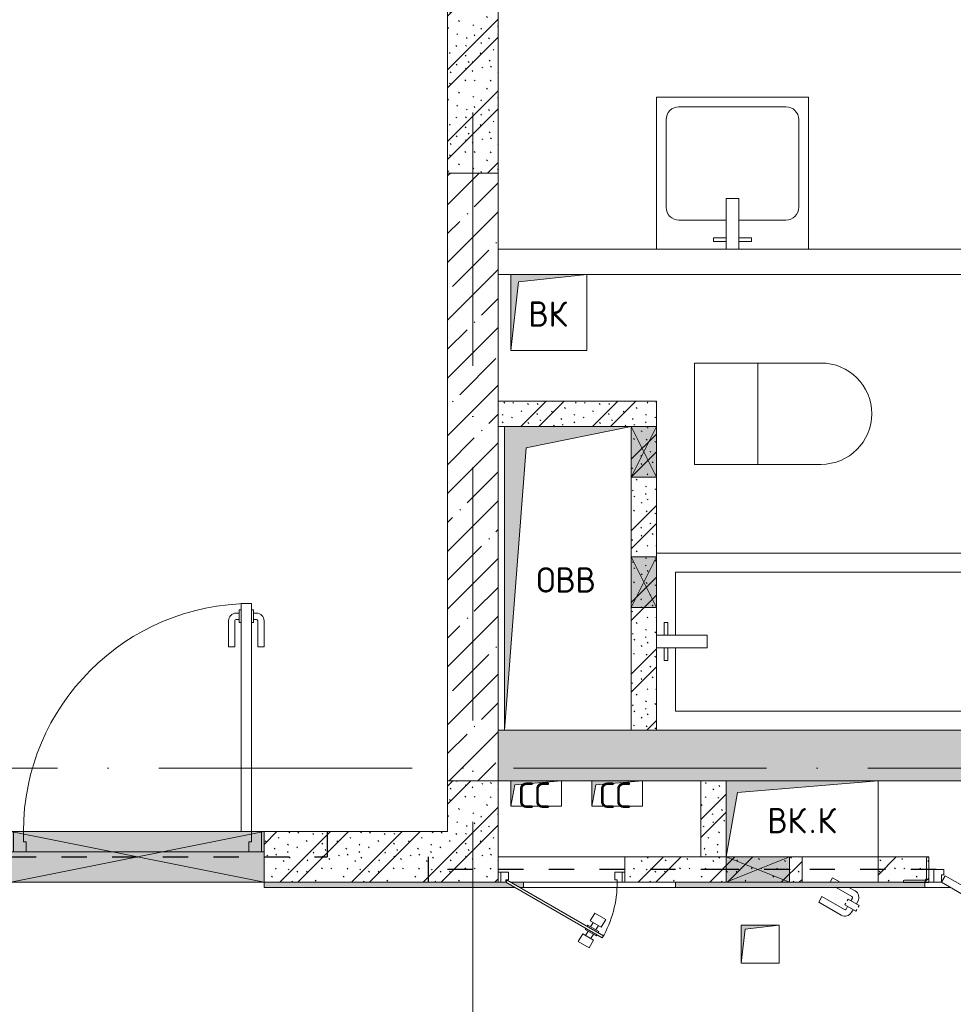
# Model space of a CAD drawing. Header units: millimetres. Extents: x 85617 to 161165, y 53267 to 102987.
# Tile 20 of 47: x 105611 to 109298, y 87949 to 91837. Entities that reach past the tile are written whole.
import ezdxf

# ---------------------------------------------------------------- set-up
doc = ezdxf.new("R2010")
doc.units = ezdxf.units.MM
doc.linetypes.add('3_ Штрих_ 1 х 1 мм', pattern=[200, 100, -100])
doc.linetypes.add('4_ Штрихпунктир_ 10 х 2 мм', pattern=[1400, 1000, -200, 0, -200])
for name, color, linetype, lineweight in [('A-____-NOTE-TEXT', 5, 'Continuous', 5), ('A-DETL-GENF-OTLN', 7, 'Continuous', 9), ('A-DOOR-____-MCUT', 7, 'Continuous', 18), ('A-DOOR-____-OTLN', 7, 'Continuous', 9), ('A-DOOR-FRAM-MCUT', 7, 'Continuous', 18), ('A-FLOR-____-OTLN', 7, 'Continuous', 9), ('A-GLAZ-____-MCUT', 7, 'Continuous', 9), ('A-GLAZ-____-OTLN', 7, 'Continuous', 9), ('A-WALL-____-MCUT', 7, 'Continuous', 9), ('A-WALL-____-OTLN', 7, 'Continuous', 9), ('A-WALL-____-PATT', 7, 'Continuous', 9), ('I-WALL-____-MCUT', 7, 'Continuous', 9), ('I-WALL-____-OTLN', 7, 'Continuous', 9), ('M-EQPM-____-OTLN', 7, 'Continuous', 9), ('P-SANR-FIXT-OTLN', 7, 'Continuous', 9), ('S-BEAM-____-OTLN', 7, 'Continuous', 9), ('S-COLS-____-MCUT', 7, 'Continuous', 9), ('S-COLS-____-OTLN', 7, 'Continuous', 9), ('S-GRID-____-OTLN', 7, 'Continuous', 9)]:
    doc.layers.add(name, color=color, linetype=linetype, lineweight=lineweight)
doc.styles.add('GOST Common', font='GOST_Common.ttf', dxfattribs={"height": 100})
pattern_1 = [(135, (150.28, 188.64), (-282.8427, 3e-14), [5, -395]), (135, (174.9, 237.36), (-282.8427, 3e-14), [5, -395]), (135, (211.96, 236.53), (-282.8427, 3e-14), [5, -395]), (135, (114.96, 223.96), (-282.8427, 3e-14), [5, -395]), (135, (77.54, 223.96), (-282.8427, 3e-14), [5, -395]), (135, (57.44, 184.52), (-282.8427, 3e-14), [5, -395]), (135, (66.21, 142.9), (-282.8427, 3e-14), [5, -395]), (135, (107.33, 161), (-282.8427, 3e-14), [5, -395]), (135, (99.08, 130.94), (-282.8427, 3e-14), [5, -395]), (135, (22.6, 136.46), (-282.8427, 3e-14), [5, -395]), (135, (21.16, 168.08), (-282.8427, 3e-14), [5, -395]), (135, (46.13, 96.12), (-282.8427, 3e-14), [5, -395]), (135, (3.54, 74.6), (-282.8427, 3e-14), [5, -395]), (135, (40.3, 47.56), (-282.8427, 3e-14), [5, -395]), (135, (39.77, 18.47), (-282.8427, 3e-14), [5, -395]), (135, (76.94, 37.28), (-282.8427, 3e-14), [5, -395]), (135, (114.18, 62.4), (-282.8427, 3e-14), [5, -395]), (135, (139.87, 90.2), (-282.8427, 3e-14), [5, -395]), (135, (141.44, 15.82), (-282.8427, 3e-14), [5, -395]), (135, (188.69, 26.73), (-282.8427, 3e-14), [5, -395]), (135, (176.14, 51.36), (-282.8427, 3e-14), [5, -395]), (135, (177.03, 0), (-282.8427, 3e-14), [5, -395]), (135, (276.61, 8.22), (-282.8427, 3e-14), [5, -395]), (135, (271.19, 31.72), (-282.8427, 3e-14), [5, -395]), (135, (268.29, 119.65), (-282.8427, 3e-14), [5, -395]), (135, (237.92, 101.95), (-282.8427, 3e-14), [5, -395]), (135, (237.92, 158.27), (-282.8427, 3e-14), [5, -395]), (135, (260.4, 204.35), (-282.8427, 3e-14), [5, -395]), (135, (275.54, 235.4), (-282.8427, 3e-14), [5, -395]), (135, (117.62, 268.96), (-282.8427, 3e-14), [5, -395]), (135, (203.62, 273.83), (-282.8427, 3e-14), [5, -395]), (135, (47.24, 279.3), (-282.8427, 3e-14), [5, -395]), (135, (23.2, 266.16), (-282.8427, 3e-14), [5, -395]), (135, (42.78, 232.52), (-282.8427, 3e-14), [5, -395]), (135, (177.76, 90.57), (-282.8427, 3e-14), [5, -395]), (135, (181.12, 121.8), (-282.8427, 3e-14), [5, -395]), (135, (206.73, 172.06), (-282.8427, 3e-14), [5, -395]), (135, (143.14, 136.62), (-282.8427, 3e-14), [5, -395]), (135, (211.51, 131.86), (-282.8427, 3e-14), [5, -395]), (135, (81.47, 95.1), (-282.8427, 3e-14), [5, -395]), (135, (235.13, 60.46), (-282.8427, 3e-14), [5, -395]), (135, (242.24, 4.89), (-282.8427, 3e-14), [5, -395]), (45, (0, 106.07), (-282.8427, 0), []), (45, (106.07, 0), (-282.8427, 0), []), (45, (176.78, 0), (-282.8427, 0), []), (45, (0, 176.78), (-282.8427, 0), [])]

# ---------------------------------------------------------------- blocks, each defined once
blk = doc.blocks.new('АР_Канал вертикальный прямоугольный - ВК-6145079-ВКК_25_К3_З_ЭОМ_воронка парапетная_')
at = {"layer": 'A-DETL-GENF-OTLN', "lineweight": 5, "true_color": 0xf4f4f4}
blk.add_hatch(color=7, dxfattribs=at).paths.add_polyline_path([(-150, -150), (-120, 120), (150, 150), (-150, 150)])
at = {"layer": 'A-DETL-GENF-OTLN', "color": 254, "lineweight": 13, "true_color": 0xcccccc}
for p, q in [((150, 150), (-150, 150)), ((-150, 150), (-150, -150)), ((150, 150), (-150, 150)), ((-150, 150), (-150, -150)), ((-150, -150), (-120, 120)), ((-150, -150), (-120, 120)), ((-120, 120), (150, 150)), ((-120, 120), (150, 150)), ((150, -150), (150, 150)), ((-150, -150), (150, -150))]:
    blk.add_line(p, q, dxfattribs=at)
at = {"layer": 'M-EQPM-____-OTLN', "color": 254, "lineweight": 5, "true_color": 0xcccccc}
for p, q in [((-150, -150), (-150, 150)), ((-150, 150), (150, 150)), ((150, 150), (150, -150)), ((150, -150), (-150, -150))]:
    blk.add_line(p, q, dxfattribs=at)
blk = doc.blocks.new('АР_Канал вертикальный прямоугольный - ВК_К-6739380-ВКК_25_К3_З_ЭОМ_воронка парапетная_')
at = {"layer": 'A-DETL-GENF-OTLN', "lineweight": 5, "true_color": 0xf4f4f4}
blk.add_hatch(color=7, dxfattribs=at).paths.add_polyline_path([(-300, -150), (-255, 105), (300, 150), (-300, 150)])
at = {"layer": 'A-DETL-GENF-OTLN', "color": 254, "lineweight": 13, "true_color": 0xcccccc}
for p, q in [((300, 150), (-300, 150)), ((-300, 150), (-300, -150)), ((300, 150), (-300, 150)), ((-300, 150), (-300, -150)), ((-255, 105), (300, 150)), ((-255, 105), (300, 150)), ((300, -150), (300, 150)), ((-300, -150), (-255, 105)), ((-300, -150), (-255, 105)), ((-300, -150), (300, -150))]:
    blk.add_line(p, q, dxfattribs=at)
at = {"layer": 'M-EQPM-____-OTLN', "color": 254, "lineweight": 5, "true_color": 0xcccccc}
for p, q in [((-300, -150), (-300, 150)), ((-300, 150), (300, 150)), ((300, 150), (300, -150)), ((300, -150), (-300, -150))]:
    blk.add_line(p, q, dxfattribs=at)
blk = doc.blocks.new('АР_Дверь однопольная - 1000х2100h_900__Вход в кв_EI30-4796016-ВКК_25_К3_З_ЭОМ_воронка парапетная_')
at = {"layer": 'A-DOOR-____-MCUT', "color": 254, "lineweight": 13, "true_color": 0xcccccc}
for p, q in [((450, 1000), (410, 1000)), ((410, 1000), (410, 100)), ((450, 100), (450, 1000)), ((410, 100), (450, 100))]:
    blk.add_line(p, q, dxfattribs=at)
at = {"layer": 'A-DOOR-____-OTLN', "color": 254, "lineweight": 5, "true_color": 0xcccccc}
for p, q in [((402, 975), (402, 925)), ((410, 975), (402, 975)), ((450, 975), (458, 975)), ((458, 975), (458, 925)), ((402, 962.5), (390, 962.5)), ((402, 937.5), (390, 937.5)), ((458, 962.5), (470, 962.5)), ((458, 937.5), (470, 937.5)), ((360, 830), (360, 932.5)), ((385, 830), (385, 932.5)), ((402, 925), (410, 925)), ((458, 925), (450, 925)), ((475, 830), (475, 932.5)), ((500, 830), (500, 932.5)), ((385, 830), (360, 830)), ((475, 830), (500, 830))]:
    blk.add_line(p, q, dxfattribs=at)
for centre, radius, start, end in [((450, 100), 900, 90, 180), ((390, 932.5), 30, 90, 180), ((390, 932.5), 4.99, 90, 180), ((470, 932.5), 30, 0, 90), ((470, 932.5), 4.99, 0, 90)]:
    blk.add_arc(centre, radius, start, end, dxfattribs=at)
at = {"layer": 'A-DOOR-FRAM-MCUT', "color": 254, "lineweight": 13, "true_color": 0xcccccc}
for p, q in [((-490, 100), (-500, 100)), ((-450, 100), (-490, 100)), ((-490, 100), (-490, 20)), ((-450, 60), (-450, 100)), ((490, 100), (450, 100)), ((450, 100), (450, 60)), ((490, 20), (490, 100)), ((490, 100), (500, 100)), ((-440, 60), (-450, 60)), ((-440, 20), (-440, 60)), ((450, 60), (440, 60)), ((440, 60), (440, 20)), ((-490, 20), (-500, 20)), ((-490, 20), (-440, 20)), ((440, 20), (490, 20)), ((490, 20), (500, 20))]:
    blk.add_line(p, q, dxfattribs=at)
blk = doc.blocks.new('АР_Канал вертикальный прямоугольный - СС-7918170-ВКК_25_К3_З_ЭОМ_воронка парапетная_')
at = {"layer": 'A-DETL-GENF-OTLN', "lineweight": 5, "true_color": 0xf4f4f4}
blk.add_hatch(color=7, dxfattribs=at).paths.add_polyline_path([(-100, -50), (-85, 35), (100, 50), (-100, 50)])
at = {"layer": 'A-DETL-GENF-OTLN', "color": 254, "lineweight": 13, "true_color": 0xcccccc}
for p, q in [((100, 50), (-100, 50)), ((-100, 50), (-100, -50)), ((100, 50), (-100, 50)), ((-100, 50), (-100, -50)), ((-85, 35), (100, 50)), ((-85, 35), (100, 50)), ((100, -50), (100, 50)), ((-100, -50), (-85, 35)), ((-100, -50), (-85, 35)), ((-100, -50), (100, -50))]:
    blk.add_line(p, q, dxfattribs=at)
at = {"layer": 'M-EQPM-____-OTLN', "color": 254, "lineweight": 5, "true_color": 0xcccccc}
for p, q in [((-100, -50), (-100, 50)), ((-100, 50), (100, 50)), ((100, 50), (100, -50)), ((100, -50), (-100, -50))]:
    blk.add_line(p, q, dxfattribs=at)
blk = doc.blocks.new('A-PLU-toilet-2-2D - L600xW600xH900-V9-ВКК_25_К3_З_ЭОМ_воронка парапетная_')
at = {"layer": 'P-SANR-FIXT-OTLN', "color": 254, "lineweight": 5, "true_color": 0xcccccc}
for p, q in [((250, 0), (-250, 0)), ((-250, 0), (-250, -400)), ((-250, 0), (-250, -400)), ((250, 0), (-250, 0)), ((0, 0), (0, -400)), ((-250, -400), (250, -400)), ((-250, -400), (250, -400))]:
    blk.add_line(p, q, dxfattribs=at)
blk.add_arc((250, -200), 200, 270, 90, dxfattribs=at)
blk.add_arc((250, -200), 200, 270, 90, dxfattribs=at)
blk = doc.blocks.new('A-PLU-Bath-2-2D - 700x1800-994860-ВКК_25_К3_З_ЭОМ_воронка парапетная_')
at = {"layer": 'P-SANR-FIXT-OTLN', "color": 254, "lineweight": 5, "true_color": 0xcccccc}
for p, q in [((900, 350), (-900, 350)), ((-900, 350), (900, 350)), ((900, -350), (900, 350)), ((900, 350), (900, -350)), ((-825, 25), (-825, 275)), ((-825, 275), (825, 275)), ((825, 275), (825, -275)), ((-870, 75), (-855, 75)), ((-870, 25), (-870, 75)), ((-855, 75), (-855, 25)), ((-900, 25), (-700, 25)), ((-700, 25), (-700, -25)), ((-700, -25), (-900, -25)), ((-870, -25), (-870, -75)), ((-855, -75), (-855, -25)), ((-825, -275), (-825, -25)), ((-870, -75), (-855, -75)), ((825, -275), (-825, -275))]:
    blk.add_line(p, q, dxfattribs=at)
blk = doc.blocks.new('A-PLU-Sink-2D - 600 x 600mm-997039-ВКК_25_К3_З_ЭОМ_воронка парапетная_')
at = {"layer": 'P-SANR-FIXT-OTLN', "color": 254, "lineweight": 5, "true_color": 0xcccccc}
for p, q in [((-284.3, 302.3), (-284.3, -297.7)), ((-284.3, -297.7), (-284.3, 302.3)), ((-59.3, 272.3), (-59.3, 257.3)), ((-9.3, 272.3), (-59.3, 272.3)), ((-9.3, 102.3), (-9.3, 302.3)), ((40.7, 302.3), (40.7, 102.3)), ((40.7, 272.3), (90.7, 272.3)), ((90.7, 272.3), (90.7, 257.3)), ((315.7, -297.7), (315.7, 302.3)), ((315.7, 302.3), (315.7, -297.7)), ((-59.3, 257.3), (-9.3, 257.3)), ((90.7, 257.3), (40.7, 257.3)), ((-9.3, 188), (-195.4, 188)), ((226.8, 188), (40.7, 188)), ((-246.2, 137.2), (-246.2, -208.8)), ((277.6, -208.8), (277.6, 137.2)), ((40.7, 102.3), (-9.3, 102.3)), ((-195.4, -259.6), (226.8, -259.6)), ((-284.3, -297.7), (315.7, -297.7)), ((315.7, -297.7), (-284.3, -297.7))]:
    blk.add_line(p, q, dxfattribs=at)
for centre, start, end in [((-195.4, 137.2), 90, 180), ((226.8, 137.2), 360, 90), ((-195.4, -208.8), 180, 270), ((226.8, -208.8), 270, 0)]:
    blk.add_arc(centre, 50.8, start, end, dxfattribs=at)
blk = doc.blocks.new('АР_Канал вертикальный прямоугольный - СС-7434655-ВКК_25_К3_З_ЭОМ_воронка парапетная_')
at = {"layer": 'A-DETL-GENF-OTLN', "lineweight": 5, "true_color": 0xf4f4f4}
blk.add_hatch(color=7, dxfattribs=at).paths.add_polyline_path([(-100, -50), (-85, 35), (100, 50), (-100, 50)])
at = {"layer": 'A-DETL-GENF-OTLN', "color": 254, "lineweight": 13, "true_color": 0xcccccc}
for p, q in [((100, 50), (-100, 50)), ((-100, 50), (-100, -50)), ((100, 50), (-100, 50)), ((-100, 50), (-100, -50)), ((-85, 35), (100, 50)), ((-85, 35), (100, 50)), ((100, -50), (100, 50)), ((-100, -50), (-85, 35)), ((-100, -50), (-85, 35)), ((-100, -50), (100, -50))]:
    blk.add_line(p, q, dxfattribs=at)
at = {"layer": 'M-EQPM-____-OTLN', "color": 254, "lineweight": 5, "true_color": 0xcccccc}
for p, q in [((-100, -50), (-100, 50)), ((-100, 50), (100, 50)), ((100, 50), (100, -50)), ((100, -50), (-100, -50))]:
    blk.add_line(p, q, dxfattribs=at)
blk = doc.blocks.new('АР_Канал вертикальный прямоугольный - ОВВ-7408121-ВКК_25_К3_З_ЭОМ_воронка парапетная_')
at = {"layer": 'A-DETL-GENF-OTLN', "lineweight": 5, "true_color": 0xf4f4f4}
blk.add_hatch(color=7, dxfattribs=at).paths.add_polyline_path([(-250, -600), (-165, 515), (250, 600), (-250, 600)])
at = {"layer": 'A-DETL-GENF-OTLN', "color": 254, "lineweight": 13, "true_color": 0xcccccc}
for p, q in [((250, 600), (-250, 600)), ((-250, 600), (-250, -600)), ((250, 600), (-250, 600)), ((-250, 600), (-250, -600)), ((-165, 515), (250, 600)), ((-165, 515), (250, 600)), ((250, -600), (250, 600)), ((-250, -600), (-165, 515)), ((-250, -600), (-165, 515)), ((-250, -600), (250, -600))]:
    blk.add_line(p, q, dxfattribs=at)
at = {"layer": 'M-EQPM-____-OTLN', "color": 254, "lineweight": 5, "true_color": 0xcccccc}
for p, q in [((-250, -600), (-250, 600)), ((-250, 600), (250, 600)), ((250, 600), (250, -600)), ((250, -600), (-250, -600))]:
    blk.add_line(p, q, dxfattribs=at)
blk = doc.blocks.new('АР_Отверстие прямоугольное - ОВВ-4523577-ВКК_25_К3_З_ЭОМ_воронка парапетная_')
at = {"layer": 'A-DETL-GENF-OTLN', "lineweight": 5, "true_color": 0xf9f9f9}
blk.add_hatch(color=7, dxfattribs=at).paths.add_polyline_path([(225, 50), (25, 50), (25, -50), (225, -50)])
at = {"layer": 'A-DETL-GENF-OTLN', "color": 254, "lineweight": 5, "true_color": 0xcccccc}
for p, q in [((225, 50), (25, -50)), ((25, 50), (225, -50))]:
    blk.add_line(p, q, dxfattribs=at)
at = {"layer": 'A-DETL-GENF-OTLN', "color": 254, "lineweight": 13, "true_color": 0xcccccc}
for p, q in [((225, 50), (25, 50)), ((25, 50), (25, -50)), ((225, -50), (225, 50))]:
    blk.add_line(p, q, dxfattribs=at)
at = {"layer": 'A-GLAZ-____-MCUT', "color": 254, "lineweight": 5, "true_color": 0xcccccc}
for p, q in [((25, 50), (25, -50)), ((225, 50), (225, -50))]:
    blk.add_line(p, q, dxfattribs=at)
blk = doc.blocks.new('АР_НОВДверь двупольная - 1500х2100h_700__ЭОМ_ СС_ О-5004847-ВКК_25_К3_З_ЭОМ_воронка парапетная_')
at = {"layer": 'A-DOOR-____-MCUT', "color": 254, "lineweight": 13, "true_color": 0xcccccc}
for p, q in [((-700, 50), (-93.8, 400)), ((-93.8, 400), (-78.8, 374)), ((93.8, 400), (78.8, 374)), ((700, 50), (93.8, 400)), ((-78.8, 374), (-640, 50)), ((78.8, 374), (685, 24)), ((-685, 24), (-700, 50)), ((-640, 50), (-685, 24)), ((685, 24), (700, 50))]:
    blk.add_line(p, q, dxfattribs=at)
at = {"layer": 'A-DOOR-____-OTLN', "color": 254, "lineweight": 5, "true_color": 0xcccccc}
for p, q in [((-266, 358.3), (-177.2, 409.6)), ((-119.4, 394.4), (-162.7, 369.4)), ((-130.3, 388.2), (-136.3, 398.6)), ((-115.4, 387.5), (-119.4, 394.4)), ((115.4, 387.5), (119.4, 394.4)), ((119.4, 394.4), (162.7, 369.4)), ((130.3, 388.2), (136.3, 398.6)), ((266, 358.3), (177.2, 409.6)), ((-253.5, 336.7), (-266, 358.3)), ((-253.5, 336.7), (-164.7, 387.9)), ((-162.7, 369.4), (-158.7, 362.5)), ((-151.9, 375.7), (-157.9, 386.1)), ((-96.4, 354.6), (-139.7, 329.6)), ((-100.4, 361.5), (-96.4, 354.6)), ((100.4, 361.5), (96.4, 354.6)), ((96.4, 354.6), (139.7, 329.6)), ((151.9, 375.7), (157.9, 386.1)), ((162.7, 369.4), (158.7, 362.5)), ((253.5, 336.7), (164.7, 387.9)), ((253.5, 336.7), (266, 358.3)), ((-213.5, 267.4), (-124.7, 318.6)), ((-139.7, 329.6), (-143.7, 336.5)), ((-128.9, 335.8), (-122.9, 325.4)), ((-107.3, 348.3), (-101.3, 337.9)), ((107.3, 348.3), (101.3, 337.9)), ((128.9, 335.8), (122.9, 325.4)), ((213.5, 267.4), (124.7, 318.6)), ((139.7, 329.6), (143.7, 336.5)), ((-201, 245.7), (-112.2, 297)), ((201, 245.7), (112.2, 297)), ((-213.5, 267.4), (-201, 245.7)), ((213.5, 267.4), (201, 245.7))]:
    blk.add_line(p, q, dxfattribs=at)
for centre, radius, start, end in [((-162.2, 383.6), 30, 30, 120), ((-700, 50), 700, 0, 30), ((700, 50), 700, 150, 180), ((162.2, 383.6), 30, 60, 150), ((-162.2, 383.6), 4.99, 30, 120), ((162.2, 383.6), 4.99, 60, 150), ((-127.2, 322.9), 4.99, 300, 30), ((-127.2, 322.9), 30, 300, 30), ((127.2, 322.9), 30, 150, 240), ((127.2, 322.9), 4.99, 150, 240)]:
    blk.add_arc(centre, radius, start, end, dxfattribs=at)
at = {"layer": 'A-DOOR-FRAM-MCUT', "color": 254, "lineweight": 13, "true_color": 0xcccccc}
for p, q in [((-730, 50), (-750, 50)), ((-730, 50), (-720, 50)), ((-730, 0), (-730, 50)), ((-720, 50), (-700, 50)), ((-700, 50), (-700, 20)), ((730, 50), (700, 50)), ((700, 50), (700, 20)), ((730, 0), (730, 50)), ((730, 50), (750, 50)), ((-730, 0), (-750, 0)), ((-720, 0), (-730, 0)), ((-690, 0), (-720, 0)), ((-700, 20), (-690, 20)), ((-690, 20), (-690, 0)), ((700, 20), (690, 20)), ((690, 20), (690, 0)), ((690, 0), (730, 0)), ((730, 0), (750, 0))]:
    blk.add_line(p, q, dxfattribs=at)
blk = doc.blocks.new('АР_Отверстие прямоугольное - ОВВ-5910696-ВКК_25_К3_З_ЭОМ_воронка парапетная_')
at = {"layer": 'A-DETL-GENF-OTLN', "lineweight": 5, "true_color": 0xf9f9f9}
blk.add_hatch(color=7, dxfattribs=at).paths.add_polyline_path([(250, 50), (0, 50), (0, -50), (250, -50)])
at = {"layer": 'A-DETL-GENF-OTLN', "color": 254, "lineweight": 5, "true_color": 0xcccccc}
for p, q in [((250, 50), (0, -50)), ((0, 50), (250, -50))]:
    blk.add_line(p, q, dxfattribs=at)
at = {"layer": 'A-DETL-GENF-OTLN', "color": 254, "lineweight": 13, "true_color": 0xcccccc}
for p, q in [((250, 50), (0, 50)), ((0, 50), (0, -50)), ((250, -50), (250, 50))]:
    blk.add_line(p, q, dxfattribs=at)
at = {"layer": 'A-GLAZ-____-MCUT', "color": 254, "lineweight": 5, "true_color": 0xcccccc}
for p, q in [((0, 50), (0, -50)), ((250, 50), (250, -50))]:
    blk.add_line(p, q, dxfattribs=at)
blk = doc.blocks.new('АР_Дверь однопольная - 500х1300h_400__ЭОМ_СС_EI60-4863075-ВКК_25_К3_З_ЭОМ_воронка парапетная_')
at = {"layer": 'A-DOOR-____-MCUT', "color": 254, "lineweight": 13, "true_color": 0xcccccc}
for p, q in [((-161.1, 270), (-166.1, 261.3)), ((-166.1, 261.3), (215, 41.3)), ((220, 50), (-161.1, 270)), ((215, 41.3), (220, 50))]:
    blk.add_line(p, q, dxfattribs=at)
at = {"layer": 'A-DOOR-____-OTLN', "color": 254, "lineweight": 5, "true_color": 0xcccccc}
for p, q in [((-126.9, 279.2), (-109.4, 309.5)), ((-83.6, 254.2), (-126.9, 279.2)), ((-125.6, 255.3), (-115.6, 272.6)), ((-109.4, 309.5), (-66.1, 284.5)), ((-66.1, 284.5), (-83.6, 254.2)), ((-144.4, 248.8), (-146.9, 244.5)), ((-146.9, 244.5), (-103.6, 219.5)), ((-135.6, 238), (-145.6, 220.7)), ((-139.4, 257.5), (-136.9, 261.8)), ((-136.9, 261.8), (-93.6, 236.8)), ((-104.9, 243.3), (-94.9, 260.7)), ((-93.6, 236.8), (-96.1, 232.5)), ((-174.4, 196.9), (-156.9, 227.2)), ((-131.1, 171.9), (-174.4, 196.9)), ((-156.9, 227.2), (-113.6, 202.2)), ((-113.6, 202.2), (-131.1, 171.9)), ((-114.9, 226), (-124.9, 208.7)), ((-103.6, 219.5), (-101.1, 223.8))]:
    blk.add_line(p, q, dxfattribs=at)
blk.add_arc((220, 50), 440, 150, 180, dxfattribs=at)
at = {"layer": 'A-DOOR-FRAM-MCUT', "color": 254, "lineweight": 13, "true_color": 0xcccccc}
for p, q in [((-240, 50), (-250, 50)), ((-220, 50), (-240, 50)), ((-240, 50), (-240, 10)), ((-220, 40), (-220, 50)), ((-210, 40), (-220, 40)), ((-210, 10), (-210, 40)), ((220, 40), (210, 40)), ((210, 40), (210, 10)), ((240, 50), (220, 50)), ((220, 50), (220, 40)), ((240, 10), (240, 50)), ((240, 50), (250, 50)), ((-240, 10), (-250, 10)), ((-240, 10), (-210, 10)), ((210, 10), (240, 10)), ((240, 10), (250, 10))]:
    blk.add_line(p, q, dxfattribs=at)
blk = doc.blocks.new('АР_Дверь однопольная - 300х400h_200__ВК_СС-4500261-ВКК_25_К3_З_ЭОМ_воронка парапетная_')
at = {"layer": 'A-DOOR-____-OTLN', "color": 254, "lineweight": 5, "true_color": 0xcccccc}
for p, q in [((-66.2, 157.5), (-62.2, 164.4)), ((-62.2, 164.4), (-18.9, 139.4)), ((-51.4, 158.2), (-45.4, 168.6)), ((-29.7, 145.7), (-23.7, 156.1)), ((71.9, 106.7), (-16.9, 157.9)), ((84.4, 128.3), (-4.4, 179.6)), ((-71.2, 148.8), (-75.2, 141.9)), ((-75.2, 141.9), (-31.9, 116.9)), ((-64.4, 135.7), (-70.4, 125.3)), ((-42.7, 123.2), (-48.7, 112.8)), ((-31.9, 116.9), (-27.9, 123.8)), ((-18.9, 139.4), (-22.9, 132.5)), ((71.9, 106.7), (84.4, 128.3)), ((-34.6, 70), (-59.4, 84.3)), ((15.4, 70), (-46.9, 105.9)), ((29.4, 33), (0, 50)), ((39.2, 50), (29.4, 33))]:
    blk.add_line(p, q, dxfattribs=at)
for centre, radius, start, end in [((-19.4, 153.6), 30, 60, 150), ((-19.4, 153.6), 4.99, 60, 150), ((-44.4, 110.3), 30, 150, 240), ((-44.4, 110.3), 4.99, 150, 240)]:
    blk.add_arc(centre, radius, start, end, dxfattribs=at)
blk = doc.blocks.new('АР_Перемычка - 200_Уx2_50x5__250-250-4841900-ВКК_25_К3_З_ЭОМ_воронка парапетная_')
at = {"layer": 'A-DETL-GENF-OTLN', "color": 254, "linetype": '3_ Штрих_ 1 х 1 мм', "lineweight": 25, "true_color": 0xdcdcdc}
for p, q in [((-750, 100), (-750, -100)), ((750, 100), (750, -100)), ((-750, 0), (-500, 0)), ((-500, 0), (500, 0)), ((500, 0), (750, 0))]:
    blk.add_line(p, q, dxfattribs=at)
blk = doc.blocks.new('АР_Отверстие прямоугольное - ОВВ-5998751-ВКК_25_К3_З_ЭОМ_воронка парапетная_')
at = {"layer": 'A-DETL-GENF-OTLN', "lineweight": 5, "true_color": 0xf9f9f9}
blk.add_hatch(color=7, dxfattribs=at).paths.add_polyline_path([(625, 100), (-375, 100), (-375, -100), (625, -100)])
at = {"layer": 'A-DETL-GENF-OTLN', "color": 254, "lineweight": 5, "true_color": 0xcccccc}
for p, q in [((625, 100), (-375, -100)), ((-375, 100), (625, -100))]:
    blk.add_line(p, q, dxfattribs=at)
at = {"layer": 'A-DETL-GENF-OTLN', "color": 254, "lineweight": 13, "true_color": 0xcccccc}
for p, q in [((625, 100), (-375, 100)), ((-375, 100), (-375, -100)), ((625, -100), (625, 100)), ((-375, -100), (625, -100))]:
    blk.add_line(p, q, dxfattribs=at)
at = {"layer": 'A-GLAZ-____-MCUT', "color": 254, "lineweight": 5, "true_color": 0xcccccc}
for p, q in [((-375, 100), (-375, -100)), ((625, 100), (625, -100))]:
    blk.add_line(p, q, dxfattribs=at)
blk = doc.blocks.new('АР_Перемычка - 100_Уx1_75x5__1225-1975-5062895-ВКК_25_К3_З_ЭОМ_воронка парапетная_')
at = {"layer": 'A-DETL-GENF-OTLN', "color": 254, "linetype": '3_ Штрих_ 1 х 1 мм', "lineweight": 25, "true_color": 0xdcdcdc}
for p, q in [((-1975, 50), (-1975, -50)), ((2725, 50), (2725, -50)), ((-1975, 0), (-1925, 0)), ((-1925, 0), (-1725, 0)), ((-1725, 0), (-1125, 0)), ((-1125, 0), (-925, 0)), ((-925, 0), (-720, 0)), ((-720, 0), (-470, 0)), ((-470, 0), (120, 0)), ((120, 0), (320, 0)), ((320, 0), (1300, 0)), ((1300, 0), (1550, 0)), ((1550, 0), (2725, 0))]:
    blk.add_line(p, q, dxfattribs=at)
blk = doc.blocks.new('АР_Канал вертикальный прямоугольный - ВК_Тр_-7186834-ВКК_25_К3_З_ЭОМ_воронка парапетная_')
at = {"layer": 'A-DETL-GENF-OTLN', "lineweight": 5, "true_color": 0xf4f4f4}
blk.add_hatch(color=7, dxfattribs=at).paths.add_polyline_path([(-75, -75), (-60, 60), (75, 75), (-75, 75)])
at = {"layer": 'A-DETL-GENF-OTLN', "color": 254, "lineweight": 13, "true_color": 0xcccccc}
for p, q in [((75, 75), (-75, 75)), ((-75, 75), (-75, -75)), ((75, 75), (-75, 75)), ((-75, 75), (-75, -75)), ((-75, -75), (-60, 60)), ((-75, -75), (-60, 60)), ((-60, 60), (75, 75)), ((-60, 60), (75, 75)), ((75, -75), (75, 75)), ((-75, -75), (75, -75))]:
    blk.add_line(p, q, dxfattribs=at)
at = {"layer": 'M-EQPM-____-OTLN', "color": 254, "lineweight": 5, "true_color": 0xcccccc}
for p, q in [((-75, -75), (-75, 75)), ((-75, 75), (75, 75)), ((75, 75), (75, -75)), ((75, -75), (-75, -75))]:
    blk.add_line(p, q, dxfattribs=at)
blk = doc.blocks.new('240311_Наметкина 10_РД_АР_К3_R21_rvt-1-ВКК_25_К3_З_ЭОМ_воронка парапетная_')
at = {"layer": 'A-WALL-____-PATT', "lineweight": 5, "true_color": 0xcccccc}
h = blk.add_hatch(dxfattribs=at)
h.set_pattern_fill('FP_4', color=254, style=0, pattern_type=2)
h.set_pattern_definition(pattern_1)
h.paths.add_polyline_path([(103970, 93400), (103970, 97000), (103770, 97000), (103770, 93400)])
h = blk.add_hatch(dxfattribs=at)
h.set_pattern_fill('FP_4', color=254, style=0, pattern_type=2)
h.set_pattern_definition(pattern_1)
h.paths.add_polyline_path([(104495, 92400), (104595, 92400), (104595, 92500), (103970, 92500), (103970, 92400), (104080, 92400)])
h = blk.add_hatch(dxfattribs=at)
h.set_pattern_fill('FP_4', color=254, style=0, pattern_type=2)
h.set_pattern_definition(pattern_1)
h.paths.add_polyline_path([(104595, 91200), (104595, 92400), (104495, 92400), (104495, 91200)])
h = blk.add_hatch(dxfattribs=at)
h.set_pattern_fill('FP_4', color=254, style=0, pattern_type=2)
h.set_pattern_definition(pattern_1)
h.paths.add_polyline_path([(107365, 91000), (108345, 91000), (108345, 91200), (103970, 91200), (103970, 91000), (107345, 91000)])
h = blk.add_hatch(dxfattribs=at)
h.set_pattern_fill('FP_4', color=254, style=0, pattern_type=2)
h.set_pattern_definition(pattern_1)
h.paths.add_polyline_path([(103970, 90600), (103970, 91000), (103770, 91000), (103770, 90600)])
h = blk.add_hatch(dxfattribs=at)
h.set_pattern_fill('FP_4', color=254, style=0, pattern_type=2)
h.set_pattern_definition(pattern_1)
h.paths.add_polyline_path([(104770, 90700), (104870, 90700), (104870, 91000), (104770, 91000), (104770, 90955)])
h = blk.add_hatch(dxfattribs=at)
h.set_pattern_fill('FP_4', color=254, style=0, pattern_type=2)
h.set_pattern_definition(pattern_1)
h.paths.add_polyline_path([(103045, 90600), (103770, 90600), (103770, 90800), (103045, 90800)])
h.paths.add_polyline_path([(101720, 90600), (102045, 90600), (102045, 90800), (101720, 90800)])
h = blk.add_hatch(dxfattribs=at)
h.set_pattern_fill('FP_4', color=254, style=0, pattern_type=2)
h.set_pattern_definition(pattern_1)
h.paths.add_polyline_path([(108345, 90600), (108345, 90700), (108195, 90700), (108195, 90600)])
h.paths.add_polyline_path([(107495, 90600), (107495, 90700), (107170, 90700), (107170, 90600), (107432.5, 90600)])
h.paths.add_polyline_path([(105470, 90600), (105670, 90600), (105670, 90700), (105470, 90700)])
h.paths.add_polyline_path([(105120, 90600), (105170, 90600), (105170, 90700), (104470, 90700), (104470, 90600), (104870, 90600)])
at = {"layer": 'S-COLS-____-OTLN', "lineweight": 5, "true_color": 0xcccccc}
h = blk.add_hatch(dxfattribs=at)
h.set_pattern_fill('FP_1', color=254, style=0, pattern_type=2)
h.set_pattern_definition([(45, (0, 0), (-114.04925, 114.04925), []), (45, (114.05, 0), (-114.04925, 114.04925), [201.613, -40.323, 3.353, -36.97])])
h.paths.add_polyline_path([(103970, 91000), (103970, 93400), (103770, 93400), (103770, 91000)])
at = {"layer": 'A-FLOR-____-OTLN', "color": 254, "lineweight": 5, "true_color": 0xcccccc}
for p, q in [((102985, 90720), (102105, 90720)), ((103045, 90720), (103035, 90720)), ((103045, 90600), (103045, 90720))]:
    blk.add_line(p, q, dxfattribs=at)
at = {"layer": 'A-WALL-____-MCUT', "color": 254, "lineweight": 5, "true_color": 0xcccccc}
for p, q in [((104770, 91000), (104870, 91000)), ((104870, 91000), (104770, 91000))]:
    blk.add_line(p, q, dxfattribs=at)
at = {"layer": 'I-WALL-____-MCUT', "color": 254, "lineweight": 5, "true_color": 0xcccccc}
for p, q in [((103770, 97000), (103770, 93400)), ((103970, 93400), (103970, 97000)), ((103770, 93400), (103970, 93400)), ((104595, 92500), (103970, 92500)), ((103970, 92500), (103970, 92400)), ((104595, 92400), (104595, 92500)), ((103970, 92400), (103995, 92400)), ((104595, 92200), (104595, 92400)), ((104595, 91885), (104595, 92200)), ((104595, 91685), (104595, 91885)), ((104595, 91200), (104595, 91685)), ((103995, 91200), (103970, 91200)), ((103970, 91200), (103970, 91000)), ((108345, 91200), (104495, 91200)), ((104495, 91200), (104595, 91200)), ((103770, 91000), (103770, 90800)), ((103970, 91000), (103770, 91000)), ((103970, 91000), (104020, 91000)), ((103970, 90600), (103970, 91000)), ((104220, 91000), (104340, 91000)), ((104540, 91000), (104770, 91000)), ((104770, 91000), (104770, 90700)), ((105470, 91000), (106345, 91000)), ((103770, 90800), (103045, 90800)), ((103045, 90800), (103045, 90600)), ((104870, 90700), (104470, 90700)), ((104470, 90700), (104470, 90600)), ((104770, 90700), (104870, 90700)), ((105170, 90600), (105170, 90700)), ((105670, 90700), (105470, 90700)), ((105470, 90700), (105470, 90600)), ((105670, 90600), (105670, 90700)), ((103045, 90600), (103770, 90600)), ((103770, 90600), (103970, 90600)), ((104470, 90600), (104870, 90600)), ((104870, 90600), (105120, 90600)), ((105120, 90600), (105170, 90600)), ((105470, 90600), (105670, 90600))]:
    blk.add_line(p, q, dxfattribs=at)
at = {"layer": 'I-WALL-____-OTLN', "color": 254, "lineweight": 5, "true_color": 0xcccccc}
for p, q in [((103970, 93100), (105895, 93100)), ((104020, 93000), (103970, 93000)), ((105895, 93000), (104320, 93000)), ((103970, 90700), (104470, 90700)), ((104440, 90600), (104070, 90600)), ((104470, 90600), (104460, 90600))]:
    blk.add_line(p, q, dxfattribs=at)
at = {"layer": 'S-COLS-____-MCUT', "color": 254, "lineweight": 5, "true_color": 0xcccccc}
for p, q in [((103770, 93400), (103770, 91000)), ((103970, 93400), (103770, 93400)), ((103970, 91000), (103970, 93400)), ((103770, 91000), (103970, 91000)), ((105662, 90695.7), (105662, 90619.7)), ((105670, 90699.7), (105666, 90699.7)), ((105670, 90599.7), (105670, 90699.7)), ((105570, 90603.7), (105570, 90599.7)), ((105570, 90599.7), (105670, 90599.7)), ((105650, 90607.7), (105574, 90607.7))]:
    blk.add_line(p, q, dxfattribs=at)
for centre, radius, start, end in [((105666, 90695.7), 4, 90, 180), ((105650, 90619.7), 12, 270, 0), ((105574, 90603.7), 4, 90, 180)]:
    blk.add_arc(centre, radius, start, end, dxfattribs=at)
at = {"layer": 'S-GRID-____-OTLN', "color": 254, "linetype": '4_ Штрихпунктир_ 10 х 2 мм', "lineweight": 5, "true_color": 0xdadada}
for p, q in [((103870, 56236.1), (103870, 104355.7)), ((156833.7, 91050), (82885.6, 91050))]:
    blk.add_line(p, q, dxfattribs=at)
at = {"layer": 'A-DOOR-____-OTLN', "color": 254, "lineweight": 5, "true_color": 0xcccccc}
blk.add_blockref('АР_Дверь однопольная - 1000х2100h_900__Вход в кв_EI30-4796016-ВКК_25_К3_З_ЭОМ_воронка парапетная_', (102545, 90700), dxfattribs=at)
at = {"layer": 'A-DOOR-____-OTLN', "color": 254, "lineweight": 5, "true_color": 0xcccccc, "rotation": 180}
for name, p in [('АР_Дверь однопольная - 500х1300h_400__ЭОМ_СС_EI60-4863075-ВКК_25_К3_З_ЭОМ_воронка парапетная_', (104220, 90650)), ('АР_Дверь однопольная - 300х400h_200__ВК_СС-4500261-ВКК_25_К3_З_ЭОМ_воронка парапетная_', (105320, 90650)), ('АР_НОВДверь двупольная - 1500х2100h_700__ЭОМ_ СС_ О-5004847-ВКК_25_К3_З_ЭОМ_воронка парапетная_', (106420, 90650))]:
    blk.add_blockref(name, p, dxfattribs=at)
at = {"layer": 'A-GLAZ-____-OTLN', "color": 254, "lineweight": 5, "true_color": 0xcccccc}
for name, p, rotation in [('АР_Отверстие прямоугольное - ОВВ-4523577-ВКК_25_К3_З_ЭОМ_воронка парапетная_', (104545, 92425), 270.0000000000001), ('АР_Отверстие прямоугольное - ОВВ-4523577-ВКК_25_К3_З_ЭОМ_воронка парапетная_', (104545, 91910), 270.0000000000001), ('АР_Отверстие прямоугольное - ОВВ-5998751-ВКК_25_К3_З_ЭОМ_воронка парапетная_', (102670, 90700), 180), ('АР_Отверстие прямоугольное - ОВВ-5910696-ВКК_25_К3_З_ЭОМ_воронка парапетная_', (105120, 90650), 180)]:
    blk.add_blockref(name, p, dxfattribs=dict(at, rotation=rotation))
at = {"layer": 'M-EQPM-____-OTLN', "color": 254, "lineweight": 5, "true_color": 0xcccccc}
for name, p in [('АР_Канал вертикальный прямоугольный - ВК-6145079-ВКК_25_К3_З_ЭОМ_воронка парапетная_', (104170, 92850)), ('АР_Канал вертикальный прямоугольный - ОВВ-7408121-ВКК_25_К3_З_ЭОМ_воронка парапетная_', (104245, 91800)), ('АР_Канал вертикальный прямоугольный - СС-7918170-ВКК_25_К3_З_ЭОМ_воронка парапетная_', (104120, 90950)), ('АР_Канал вертикальный прямоугольный - СС-7434655-ВКК_25_К3_З_ЭОМ_воронка парапетная_', (104440, 90950)), ('АР_Канал вертикальный прямоугольный - ВК_К-6739380-ВКК_25_К3_З_ЭОМ_воронка парапетная_', (105170, 90850)), ('АР_Канал вертикальный прямоугольный - ВК_Тр_-7186834-ВКК_25_К3_З_ЭОМ_воронка парапетная_', (105005, 90355))]:
    blk.add_blockref(name, p, dxfattribs=at)
at = {"layer": 'P-SANR-FIXT-OTLN', "color": 254, "lineweight": 5, "true_color": 0xcccccc, "rotation": 180}
blk.add_blockref('A-PLU-Sink-2D - 600 x 600mm-997039-ВКК_25_К3_З_ЭОМ_воронка парапетная_', (104910.7, 93402.3), dxfattribs=at)
at = {"layer": 'P-SANR-FIXT-OTLN', "color": 254, "lineweight": 5, "true_color": 0xcccccc}
for name, p in [('A-PLU-toilet-2-2D - L600xW600xH900-V9-ВКК_25_К3_З_ЭОМ_воронка парапетная_', (104995, 92650)), ('A-PLU-Bath-2-2D - 700x1800-994860-ВКК_25_К3_З_ЭОМ_воронка парапетная_', (105495, 91550))]:
    blk.add_blockref(name, p, dxfattribs=at)
at = {"layer": 'S-BEAM-____-OTLN', "color": 254, "lineweight": 5, "true_color": 0xcccccc}
blk.add_blockref('АР_Перемычка - 200_Уx2_50x5__250-250-4841900-ВКК_25_К3_З_ЭОМ_воронка парапетная_', (102545, 90700), dxfattribs=at)
at = {"layer": 'S-BEAM-____-OTLN', "color": 254, "lineweight": 5, "true_color": 0xcccccc, "rotation": 180}
blk.add_blockref('АР_Перемычка - 100_Уx1_75x5__1225-1975-5062895-ВКК_25_К3_З_ЭОМ_воронка парапетная_', (106420, 90650), dxfattribs=at)
at = {"layer": 'A-____-NOTE-TEXT', "color": 254, "lineweight": 5, "true_color": 0xcccccc, "char_height": 100, "attachment_point": 1, "style": 'GOST Common'}
for s, insert, width in [('ВК', (104088.9, 92893.6), 200.422), ('ОВВ', (104120.9, 91843.6), 304.641), ('СС', (104048.9, 90993.6), 176.371), ('СС', (104368.9, 90993.6), 176.371), ('ВК', (105032.4, 90893.6), 200.422), ('\\fGOST Common|b0|i0|c204|p34|;К', (105230.8, 90893.6), 96.202), ('\\fGOST Common|b0|i0|c204|p34|;.', (105197.8, 90893.6), 40.084)]:
    blk.add_mtext(s, dxfattribs=dict(at, insert=insert, width=width))
blk = doc.blocks.new('Наметкина 10_РД_АР_К3_Отделка_R21_rvt-1-ВКК_25_К3_З_ЭОМ_воронка парапетная_')
at = {"layer": 'A-WALL-____-PATT', "lineweight": 5, "true_color": 0xaaaaaa}
h = blk.add_hatch(dxfattribs=at)
h.set_pattern_fill('FP_7', color=253, style=0, pattern_type=2)
h.set_pattern_definition([(0, (0, 0), (203.2, 50.8), [3.353, -149.047, 3.353, -149.047, -812.8]), (0, (0, 0), (203.2, 50.8), [-304.8, 3.353, -301.447, 3.353, -149.047, -355.6]), (0, (0, 0), (203.2, 50.8), [-762, 3.353, -98.247, 3.353, -250.647]), (120, (76.2, 25.4), (-145.59409, 150.576362), [3.353, -149.047, 3.353, -149.047, -812.8]), (120, (76.2, 25.4), (-145.59409, 150.576362), [-304.8, 3.353, -301.447, 3.353, -149.047, -355.6]), (120, (76.2, 25.4), (-145.59409, 150.576362), [-762, 3.353, -98.247, 3.353, -250.647]), (240, (101.6, 127), (-57.60591, -201.376362), [3.353, -149.047, 3.353, -149.047, -812.8]), (240, (101.6, 127), (-57.60591, -201.376362), [-304.8, 3.353, -301.447, 3.353, -149.047, -355.6]), (240, (101.6, 127), (-57.60591, -201.376362), [-762, 3.353, -98.247, 3.353, -250.647])])
h.paths.add_polyline_path([(109645, 90580), (110590, 90580), (110590, 90600), (109645, 90600)])
h.paths.add_polyline_path([(108645, 90580), (108645, 90600), (108155, 90600), (108120.4, 90580), (108345, 90580)])
h.paths.add_polyline_path([(107345, 90580), (107575, 90580), (107575, 90600), (107155, 90600), (107155, 90580)])
h.paths.add_polyline_path([(105655, 90580), (105655, 90600), (104670, 90600), (104670, 90580), (105120, 90580)])
h.paths.add_polyline_path([(104034.6, 90580), (104000, 90600), (103045, 90600), (103045, 90580), (104000, 90580)])
h.paths.add_polyline_path([(104054.6, 90580), (104070, 90580), (104070, 90600), (104020, 90600), (104054.1, 90580.3)])
h.paths.add_polyline_path([(102045, 90580), (102045, 90600), (100970, 90600), (100970, 90580), (101801.5, 90580)])
h.paths.add_polyline_path([(99855.4, 90580), (99890, 90600), (99770, 90600), (99770, 90580)])
h.paths.add_polyline_path([(99950, 90580), (100370, 90580), (100370, 90600), (99950, 90600), (99915.4, 90580)])
h.paths.add_polyline_path([(98770, 90580), (98770, 90600), (97120, 90600), (97120, 90580), (97578.3, 90580)])
at = {"layer": 'A-WALL-____-MCUT', "color": 253, "lineweight": 5, "true_color": 0xaaaaaa}
for p, q in [((103980, 90600), (103045, 90600)), ((103045, 90600), (103045, 90580)), ((103045, 90580), (104034.6, 90580)), ((104070, 90600), (104020, 90600)), ((104054.6, 90580), (104070, 90580)), ((104070, 90580), (104070, 90600)), ((104870, 90600), (104670, 90600)), ((104670, 90600), (104670, 90580)), ((104670, 90580), (105655, 90580)), ((105120, 90600), (104870, 90600)), ((105655, 90600), (105120, 90600)), ((105655, 90580), (105655, 90600))]:
    blk.add_line(p, q, dxfattribs=at)
at = {"layer": 'A-WALL-____-OTLN', "color": 253, "lineweight": 5, "true_color": 0xaaaaaa}
for p, q in [((104670, 90580), (104070, 90580)), ((105754.6, 90580), (105655, 90580)), ((105670, 90600), (105690, 90600))]:
    blk.add_line(p, q, dxfattribs=at)
at = {"layer": 'S-GRID-____-OTLN', "color": 254, "linetype": '4_ Штрихпунктир_ 10 х 2 мм', "lineweight": 5, "true_color": 0xcccccc}
for p, q in [((103870, 56236.1), (103870, 104355.7)), ((156833.7, 91050), (83961.5, 91050))]:
    blk.add_line(p, q, dxfattribs=at)

msp = doc.modelspace()

# ---------------------------------------------------------------- block references
at = {"lineweight": 5}
for name in ['240311_Наметкина 10_РД_АР_К3_R21_rvt-1-ВКК_25_К3_З_ЭОМ_воронка парапетная_', 'Наметкина 10_РД_АР_К3_Отделка_R21_rvt-1-ВКК_25_К3_З_ЭОМ_воронка парапетная_']:
    msp.add_blockref(name, (3531, -2169), dxfattribs=at)

doc.saveas('drawing.dxf')
